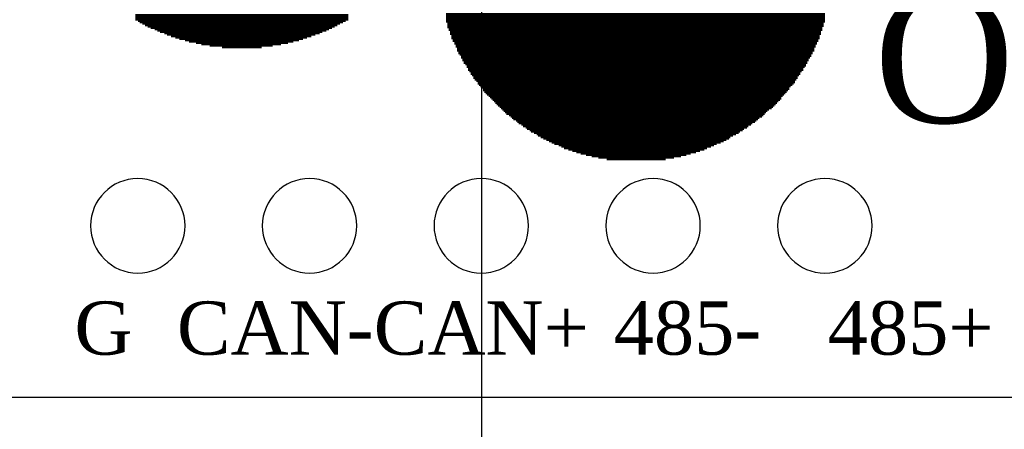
# Model space of a CAD drawing. Header units: millimetres. Extents: x 861 to 1254, y -31 to 249.
# Tile 25 of 49: x 1101 to 1123, y 94 to 103. Entities that reach past the tile are written whole.
import ezdxf
from ezdxf.enums import TextEntityAlignment as Align

# ---------------------------------------------------------------- set-up
doc = ezdxf.new("R2010")
doc.units = ezdxf.units.MM
doc.header["$LTSCALE"] = 32.67
doc.header["$PDMODE"] = 3
doc.header["$PDSIZE"] = 0.3125
doc.layers.get('0').update_dxf_attribs({"linetype": 'CONTINUOUS'})
doc.layers.get('Defpoints').update_dxf_attribs({"linetype": 'CONTINUOUS'})
doc.layers.add('COMP_ART', color=7, linetype='CONTINUOUS')
doc.layers.add('尺寸標柱線', color=3, linetype='CONTINUOUS', lineweight=15)
doc.styles.get("Standard").update_dxf_attribs({"font": 'times.ttf', "width": 0.8})
doc.dimstyles.new('ISO-25(2)', dxfattribs={"dimtxt": 3, "dimasz": 2.5, "dimexe": 1, "dimexo": 1, "dimgap": 1, "dimtad": 1, "dimlfac": 0.666667, "dimdsep": 46, "dimtxsty": 'Standard', "dimcen": 2.5, "dimclrd": 3, "dimclre": 3, "dimclrt": 2, "dimadec": 0, "dimazin": 2, "dimtfac": 1, "dimtmove": 0, "dimatfit": 3, "dimfxl": 0, "dimarcsym": 0})

# ---------------------------------------------------------------- blocks, each defined once
blk = doc.blocks.new('ROUND_110')
blk.add_circle((0, 0), 0.0275)
blk = doc.blocks.new('*D272')
at = {"layer": 'Defpoints', "color": 0}
for p in [(1067.863, 98.152), (1081.176, 98.152), (1229.356, 94.342)]:
    blk.add_point(p, dxfattribs=at)
at = {"layer": '尺寸標柱線', "color": 3, "lineweight": -2}
blk.add_line((1080.176, 98.152), (1060.86, 98.152), dxfattribs=at)
at = {"layer": '尺寸標柱線', "color": 2, "insert": (1063.862, 100.682), "char_height": 3, "attachment_point": 5}
blk.add_mtext('2.54', dxfattribs=at)
blk = doc.blocks.new('*D273')
at = {"layer": 'Defpoints', "color": 0}
for p in [(1084.576, 94.752), (1229.356, 94.342), (1084.576, 80.077)]:
    blk.add_point(p, dxfattribs=at)
at = {"layer": '尺寸標柱線', "color": 3, "lineweight": -2}
blk.add_line((1084.576, 93.752), (1084.576, 71.39), dxfattribs=at)
at = {"layer": '尺寸標柱線', "color": 2, "insert": (1082.046, 75.233), "char_height": 3, "attachment_point": 5, "rotation": 90}
blk.add_mtext('96.52', dxfattribs=at)
blk = doc.blocks.new('*D274')
at = {"layer": 'Defpoints', "color": 0}
for p in [(1069.251, 124.776), (1107.852, 124.776), (1229.356, 94.342)]:
    blk.add_point(p, dxfattribs=at)
at = {"layer": '尺寸標柱線', "color": 3, "lineweight": -2}
blk.add_line((1106.852, 124.776), (1060.506, 124.776), dxfattribs=at)
at = {"layer": '尺寸標柱線', "color": 2, "insert": (1064.379, 127.306), "char_height": 3, "attachment_point": 5}
blk.add_mtext('20.29', dxfattribs=at)
blk = doc.blocks.new('*D275')
at = {"layer": 'Defpoints', "color": 0}
for p in [(1069.695, 161.076), (1107.852, 161.076), (1229.356, 94.342)]:
    blk.add_point(p, dxfattribs=at)
at = {"layer": '尺寸標柱線', "color": 3, "lineweight": -2}
blk.add_line((1106.852, 161.076), (1060.929, 161.076), dxfattribs=at)
at = {"layer": '尺寸標柱線', "color": 2, "insert": (1064.812, 163.606), "char_height": 3, "attachment_point": 5}
blk.add_mtext('44.49', dxfattribs=at)
blk = doc.blocks.new('*D276')
at = {"layer": 'Defpoints', "color": 0}
for p in [(1067.625, 170.542), (1090.701, 170.542), (1229.356, 94.342)]:
    blk.add_point(p, dxfattribs=at)
at = {"layer": '尺寸標柱線', "color": 3, "lineweight": -2}
blk.add_line((1089.701, 170.542), (1060.797, 170.542), dxfattribs=at)
at = {"layer": '尺寸標柱線', "color": 2, "insert": (1063.711, 173.072), "char_height": 3, "attachment_point": 5}
blk.add_mtext('50.8', dxfattribs=at)
blk = doc.blocks.new('*D277')
at = {"layer": 'Defpoints', "color": 0}
for p in [(1094.101, 182.289), (1094.101, 173.942), (1229.356, 94.342)]:
    blk.add_point(p, dxfattribs=at)
at = {"layer": '尺寸標柱線', "color": 3, "lineweight": -2}
blk.add_line((1094.101, 174.942), (1094.101, 190.965), dxfattribs=at)
at = {"layer": '尺寸標柱線', "color": 2, "insert": (1091.571, 187.127), "char_height": 3, "attachment_point": 5, "rotation": 90}
blk.add_mtext('90.17', dxfattribs=at)
blk = doc.blocks.new('*D278')
at = {"layer": 'Defpoints', "color": 0}
for p in [(1111.252, 182.109), (1111.252, 164.476), (1229.356, 94.342)]:
    blk.add_point(p, dxfattribs=at)
at = {"layer": '尺寸標柱線', "color": 3, "lineweight": -2}
blk.add_line((1111.252, 165.476), (1111.252, 190.828), dxfattribs=at)
at = {"layer": '尺寸標柱線', "color": 2, "insert": (1108.722, 186.968), "char_height": 3, "attachment_point": 5, "rotation": 90}
blk.add_mtext('78.74', dxfattribs=at)
blk = doc.blocks.new('*D280')
at = {"layer": 'Defpoints', "color": 0}
for p in [(1069.674, 147.682), (1126.896, 147.682), (1229.356, 94.342)]:
    blk.add_point(p, dxfattribs=at)
at = {"layer": '尺寸標柱線', "color": 3, "lineweight": -2}
blk.add_line((1125.896, 147.682), (1060.981, 147.682), dxfattribs=at)
at = {"layer": '尺寸標柱線', "color": 2, "insert": (1064.828, 150.212), "char_height": 3, "attachment_point": 5}
blk.add_mtext('35.56', dxfattribs=at)
blk = doc.blocks.new('*D281')
at = {"layer": 'Defpoints', "color": 0}
for p in [(1111.252, 121.376), (1229.356, 94.342), (1111.252, 79.742)]:
    blk.add_point(p, dxfattribs=at)
at = {"layer": '尺寸標柱線', "color": 3, "lineweight": -2}
blk.add_line((1111.252, 120.376), (1111.252, 71.023), dxfattribs=at)
at = {"layer": '尺寸標柱線', "color": 2, "insert": (1108.722, 74.883), "char_height": 3, "attachment_point": 5, "rotation": 90}
blk.add_mtext('78.74', dxfattribs=at)

msp = doc.modelspace()

# ---------------------------------------------------------------- linework, layer by layer
msp.add_line((1228.606, 94.342), (1081.516, 94.342))
at = {"color": 5}
for points in [[(1118.873, 102.793, 0.152, 0.152, 0), (1110.461, 102.793, 0.152, 0.152, 0)], [(1108.297, 102.777, 0.152, 0.152, 0), (1103.572, 102.777, 0.152, 0.152, 0)], [(1103.633, 102.747, 0.152, 0.152, 0), (1108.236, 102.747, 0.152, 0.152, 0)], [(1108.175, 102.716, 0.152, 0.152, 0), (1103.664, 102.716, 0.152, 0.152, 0)], [(1103.725, 102.686, 0.152, 0.152, 0), (1108.114, 102.686, 0.152, 0.152, 0)], [(1108.053, 102.655, 0.152, 0.152, 0), (1103.786, 102.655, 0.152, 0.152, 0)], [(1103.847, 102.625, 0.152, 0.152, 0), (1107.992, 102.625, 0.152, 0.152, 0)], [(1107.931, 102.594, 0.152, 0.152, 0), (1103.908, 102.594, 0.152, 0.152, 0)], [(1110.461, 102.762, 0.152, 0.152, 0), (1118.873, 102.762, 0.152, 0.152, 0)], [(1118.873, 102.732, 0.152, 0.152, 0), (1110.461, 102.732, 0.152, 0.152, 0)], [(1110.491, 102.701, 0.152, 0.152, 0), (1118.843, 102.701, 0.152, 0.152, 0)], [(1118.843, 102.671, 0.152, 0.152, 0), (1110.491, 102.671, 0.152, 0.152, 0)], [(1110.491, 102.64, 0.152, 0.152, 0), (1118.843, 102.64, 0.152, 0.152, 0)], [(1118.812, 102.61, 0.152, 0.152, 0), (1110.491, 102.61, 0.152, 0.152, 0)], [(1110.522, 102.579, 0.152, 0.152, 0), (1118.812, 102.579, 0.152, 0.152, 0)], [(1103.999, 102.564, 0.152, 0.152, 0), (1107.87, 102.564, 0.152, 0.152, 0)], [(1107.809, 102.533, 0.152, 0.152, 0), (1104.06, 102.533, 0.152, 0.152, 0)], [(1104.121, 102.503, 0.152, 0.152, 0), (1107.718, 102.503, 0.152, 0.152, 0)], [(1107.657, 102.473, 0.152, 0.152, 0), (1104.213, 102.473, 0.152, 0.152, 0)], [(1104.274, 102.442, 0.152, 0.152, 0), (1107.565, 102.442, 0.152, 0.152, 0)], [(1107.474, 102.412, 0.152, 0.152, 0), (1104.365, 102.412, 0.152, 0.152, 0)], [(1104.456, 102.381, 0.152, 0.152, 0), (1107.382, 102.381, 0.152, 0.152, 0)], [(1118.812, 102.549, 0.152, 0.152, 0), (1110.522, 102.549, 0.152, 0.152, 0)], [(1110.552, 102.518, 0.152, 0.152, 0), (1118.782, 102.518, 0.152, 0.152, 0)], [(1118.782, 102.488, 0.152, 0.152, 0), (1110.552, 102.488, 0.152, 0.152, 0)], [(1110.552, 102.457, 0.152, 0.152, 0), (1118.782, 102.457, 0.152, 0.152, 0)], [(1118.752, 102.427, 0.152, 0.152, 0), (1110.583, 102.427, 0.152, 0.152, 0)], [(1110.583, 102.396, 0.152, 0.152, 0), (1118.752, 102.396, 0.152, 0.152, 0)], [(1118.752, 102.366, 0.152, 0.152, 0), (1110.583, 102.366, 0.152, 0.152, 0)], [(1107.291, 102.351, 0.152, 0.152, 0), (1104.548, 102.351, 0.152, 0.152, 0)], [(1104.67, 102.32, 0.152, 0.152, 0), (1107.2, 102.32, 0.152, 0.152, 0)], [(1107.078, 102.29, 0.152, 0.152, 0), (1104.761, 102.29, 0.152, 0.152, 0)], [(1104.914, 102.259, 0.152, 0.152, 0), (1106.956, 102.259, 0.152, 0.152, 0)], [(1106.803, 102.229, 0.152, 0.152, 0), (1105.036, 102.229, 0.152, 0.152, 0)], [(1105.218, 102.198, 0.152, 0.152, 0), (1106.62, 102.198, 0.152, 0.152, 0)], [(1106.377, 102.168, 0.152, 0.152, 0), (1105.493, 102.168, 0.152, 0.152, 0)], [(1110.613, 102.335, 0.152, 0.152, 0), (1118.721, 102.335, 0.152, 0.152, 0)], [(1118.721, 102.305, 0.152, 0.152, 0), (1110.613, 102.305, 0.152, 0.152, 0)], [(1110.644, 102.274, 0.152, 0.152, 0), (1118.691, 102.274, 0.152, 0.152, 0)], [(1118.691, 102.244, 0.152, 0.152, 0), (1110.644, 102.244, 0.152, 0.152, 0)], [(1110.674, 102.213, 0.152, 0.152, 0), (1118.66, 102.213, 0.152, 0.152, 0)], [(1118.66, 102.183, 0.152, 0.152, 0), (1110.674, 102.183, 0.152, 0.152, 0)], [(1110.705, 102.152, 0.152, 0.152, 0), (1118.63, 102.152, 0.152, 0.152, 0)], [(1118.63, 102.122, 0.152, 0.152, 0), (1110.705, 102.122, 0.152, 0.152, 0)], [(1110.705, 102.092, 0.152, 0.152, 0), (1118.63, 102.092, 0.152, 0.152, 0)], [(1118.599, 102.061, 0.152, 0.152, 0), (1110.735, 102.061, 0.152, 0.152, 0)], [(1110.735, 102.031, 0.152, 0.152, 0), (1118.599, 102.031, 0.152, 0.152, 0)], [(1118.569, 102, 0.152, 0.152, 0), (1110.766, 102, 0.152, 0.152, 0)], [(1110.796, 101.97, 0.152, 0.152, 0), (1118.569, 101.97, 0.152, 0.152, 0)], [(1118.538, 101.939, 0.152, 0.152, 0), (1110.796, 101.939, 0.152, 0.152, 0)], [(1110.827, 101.909, 0.152, 0.152, 0), (1118.508, 101.909, 0.152, 0.152, 0)], [(1118.508, 101.878, 0.152, 0.152, 0), (1110.827, 101.878, 0.152, 0.152, 0)], [(1110.857, 101.848, 0.152, 0.152, 0), (1118.477, 101.848, 0.152, 0.152, 0)], [(1118.477, 101.817, 0.152, 0.152, 0), (1110.857, 101.817, 0.152, 0.152, 0)], [(1110.888, 101.787, 0.152, 0.152, 0), (1118.447, 101.787, 0.152, 0.152, 0)], [(1118.447, 101.756, 0.152, 0.152, 0), (1110.918, 101.756, 0.152, 0.152, 0)], [(1110.918, 101.726, 0.152, 0.152, 0), (1118.416, 101.726, 0.152, 0.152, 0)], [(1118.386, 101.695, 0.152, 0.152, 0), (1110.949, 101.695, 0.152, 0.152, 0)], [(1110.949, 101.665, 0.152, 0.152, 0), (1118.386, 101.665, 0.152, 0.152, 0)], [(1118.355, 101.634, 0.152, 0.152, 0), (1110.979, 101.634, 0.152, 0.152, 0)], [(1111.01, 101.604, 0.152, 0.152, 0), (1118.325, 101.604, 0.152, 0.152, 0)], [(1118.325, 101.573, 0.152, 0.152, 0), (1111.01, 101.573, 0.152, 0.152, 0)], [(1111.04, 101.543, 0.152, 0.152, 0), (1118.294, 101.543, 0.152, 0.152, 0)], [(1118.264, 101.512, 0.152, 0.152, 0), (1111.071, 101.512, 0.152, 0.152, 0)], [(1111.071, 101.482, 0.152, 0.152, 0), (1118.264, 101.482, 0.152, 0.152, 0)], [(1118.233, 101.451, 0.152, 0.152, 0), (1111.101, 101.451, 0.152, 0.152, 0)], [(1111.132, 101.421, 0.152, 0.152, 0), (1118.203, 101.421, 0.152, 0.152, 0)], [(1118.203, 101.39, 0.152, 0.152, 0), (1111.162, 101.39, 0.152, 0.152, 0)], [(1111.162, 101.36, 0.152, 0.152, 0), (1118.172, 101.36, 0.152, 0.152, 0)], [(1118.142, 101.33, 0.152, 0.152, 0), (1111.192, 101.33, 0.152, 0.152, 0)], [(1111.223, 101.299, 0.152, 0.152, 0), (1118.111, 101.299, 0.152, 0.152, 0)], [(1118.081, 101.269, 0.152, 0.152, 0), (1111.253, 101.269, 0.152, 0.152, 0)], [(1111.284, 101.238, 0.152, 0.152, 0), (1118.081, 101.238, 0.152, 0.152, 0)], [(1118.05, 101.208, 0.152, 0.152, 0), (1111.284, 101.208, 0.152, 0.152, 0)], [(1111.314, 101.177, 0.152, 0.152, 0), (1118.02, 101.177, 0.152, 0.152, 0)], [(1117.99, 101.147, 0.152, 0.152, 0), (1111.345, 101.147, 0.152, 0.152, 0)], [(1111.375, 101.116, 0.152, 0.152, 0), (1117.959, 101.116, 0.152, 0.152, 0)], [(1117.929, 101.086, 0.152, 0.152, 0), (1111.406, 101.086, 0.152, 0.152, 0)], [(1111.436, 101.055, 0.152, 0.152, 0), (1117.898, 101.055, 0.152, 0.152, 0)], [(1117.898, 101.025, 0.152, 0.152, 0), (1111.467, 101.025, 0.152, 0.152, 0)], [(1111.497, 100.994, 0.152, 0.152, 0), (1117.868, 100.994, 0.152, 0.152, 0)], [(1117.837, 100.964, 0.152, 0.152, 0), (1111.528, 100.964, 0.152, 0.152, 0)], [(1111.558, 100.933, 0.152, 0.152, 0), (1117.807, 100.933, 0.152, 0.152, 0)], [(1117.776, 100.903, 0.152, 0.152, 0), (1111.589, 100.903, 0.152, 0.152, 0)], [(1111.619, 100.872, 0.152, 0.152, 0), (1117.746, 100.872, 0.152, 0.152, 0)], [(1117.715, 100.842, 0.152, 0.152, 0), (1111.65, 100.842, 0.152, 0.152, 0)], [(1111.68, 100.811, 0.152, 0.152, 0), (1117.685, 100.811, 0.152, 0.152, 0)], [(1117.624, 100.781, 0.152, 0.152, 0), (1111.711, 100.781, 0.152, 0.152, 0)], [(1111.741, 100.75, 0.152, 0.152, 0), (1117.593, 100.75, 0.152, 0.152, 0)], [(1117.563, 100.72, 0.152, 0.152, 0), (1111.772, 100.72, 0.152, 0.152, 0)], [(1111.802, 100.689, 0.152, 0.152, 0), (1117.532, 100.689, 0.152, 0.152, 0)], [(1117.502, 100.659, 0.152, 0.152, 0), (1111.863, 100.659, 0.152, 0.152, 0)], [(1111.894, 100.628, 0.152, 0.152, 0), (1117.471, 100.628, 0.152, 0.152, 0)], [(1117.41, 100.598, 0.152, 0.152, 0), (1111.924, 100.598, 0.152, 0.152, 0)], [(1111.954, 100.568, 0.152, 0.152, 0), (1117.38, 100.568, 0.152, 0.152, 0)], [(1117.349, 100.537, 0.152, 0.152, 0), (1112.015, 100.537, 0.152, 0.152, 0)], [(1112.046, 100.507, 0.152, 0.152, 0), (1117.319, 100.507, 0.152, 0.152, 0)], [(1117.258, 100.476, 0.152, 0.152, 0), (1112.076, 100.476, 0.152, 0.152, 0)], [(1112.137, 100.446, 0.152, 0.152, 0), (1117.228, 100.446, 0.152, 0.152, 0)], [(1117.167, 100.415, 0.152, 0.152, 0), (1112.168, 100.415, 0.152, 0.152, 0)], [(1112.229, 100.385, 0.152, 0.152, 0), (1117.136, 100.385, 0.152, 0.152, 0)], [(1117.075, 100.354, 0.152, 0.152, 0), (1112.259, 100.354, 0.152, 0.152, 0)], [(1112.32, 100.324, 0.152, 0.152, 0), (1117.045, 100.324, 0.152, 0.152, 0)], [(1116.984, 100.293, 0.152, 0.152, 0), (1112.351, 100.293, 0.152, 0.152, 0)], [(1112.412, 100.263, 0.152, 0.152, 0), (1116.953, 100.263, 0.152, 0.152, 0)], [(1116.892, 100.232, 0.152, 0.152, 0), (1112.473, 100.232, 0.152, 0.152, 0)], [(1112.503, 100.202, 0.152, 0.152, 0), (1116.831, 100.202, 0.152, 0.152, 0)], [(1116.77, 100.171, 0.152, 0.152, 0), (1112.564, 100.171, 0.152, 0.152, 0)], [(1112.625, 100.141, 0.152, 0.152, 0), (1116.74, 100.141, 0.152, 0.152, 0)], [(1116.679, 100.11, 0.152, 0.152, 0), (1112.686, 100.11, 0.152, 0.152, 0)], [(1112.747, 100.08, 0.152, 0.152, 0), (1116.618, 100.08, 0.152, 0.152, 0)], [(1116.557, 100.049, 0.152, 0.152, 0), (1112.808, 100.049, 0.152, 0.152, 0)], [(1112.869, 100.019, 0.152, 0.152, 0), (1116.466, 100.019, 0.152, 0.152, 0)], [(1116.405, 99.988, 0.152, 0.152, 0), (1112.96, 99.988, 0.152, 0.152, 0)], [(1113.021, 99.958, 0.152, 0.152, 0), (1116.344, 99.958, 0.152, 0.152, 0)], [(1116.252, 99.927, 0.152, 0.152, 0), (1113.082, 99.927, 0.152, 0.152, 0)], [(1113.174, 99.897, 0.152, 0.152, 0), (1116.191, 99.897, 0.152, 0.152, 0)], [(1116.1, 99.866, 0.152, 0.152, 0), (1113.265, 99.866, 0.152, 0.152, 0)], [(1113.357, 99.836, 0.152, 0.152, 0), (1116.008, 99.836, 0.152, 0.152, 0)], [(1115.886, 99.806, 0.152, 0.152, 0), (1113.448, 99.806, 0.152, 0.152, 0)], [(1113.57, 99.775, 0.152, 0.152, 0), (1115.795, 99.775, 0.152, 0.152, 0)], [(1115.673, 99.745, 0.152, 0.152, 0), (1113.692, 99.745, 0.152, 0.152, 0)], [(1113.844, 99.714, 0.152, 0.152, 0), (1115.521, 99.714, 0.152, 0.152, 0)], [(1115.338, 99.684, 0.152, 0.152, 0), (1114.027, 99.684, 0.152, 0.152, 0)]]:
    msp.add_lwpolyline(points, format="xyseb", dxfattribs=at)

# ---------------------------------------------------------------- block references
at = {"layer": 'COMP_ART', "xscale": -38.09999999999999, "yscale": 38.09999999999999, "zscale": 38.09999999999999, "rotation": 270}
for p in [(1103.626, 98.152), (1107.436, 98.152), (1111.246, 98.152), (1115.056, 98.152), (1118.866, 98.152)]:
    msp.add_blockref('ROUND_110', p, dxfattribs=at)

# ---------------------------------------------------------------- texts
at = {"color": 5}
msp.add_text('ONE', height=2.8575, dxfattribs=at).set_placement((1124.39, 100.438), align=Align.CENTER)
for s, height, p in [('G', 1.181, (1102.864, 95.294)), ('CAN-', 1.1811, (1106.674, 95.294)), ('CAN+', 1.1811, (1111.246, 95.294)), ('485-', 1.1811, (1115.818, 95.294)), ('485+', 1.1811, (1120.771, 95.294))]:
    msp.add_text(s, height=height).set_placement(p, align=Align.CENTER)

# ---------------------------------------------------------------- dimensions: what is measured, and where the dimension line sits
at = {"layer": '尺寸標柱線'}
for feature_location, offset, dtype, picture, middle in [((1094.101, 173.942), (0, 8.348), 1, '*D277', (1091.571, 187.127)), ((1111.252, 164.476), (0, 17.633), 1, '*D278', (1108.722, 186.968)), ((1090.701, 170.542), (-23.076, 0), 0, '*D276', (1063.711, 173.072)), ((1107.852, 161.076), (-38.157, 0), 0, '*D275', (1064.812, 163.606)), ((1126.896, 147.682), (-57.222, 0), 0, '*D280', (1064.828, 150.212)), ((1107.852, 124.776), (-38.601, 0), 0, '*D274', (1064.379, 127.306)), ((1111.252, 121.376), (0, -41.633), 1, '*D281', (1108.722, 74.883)), ((1081.176, 98.152), (-13.313, 0), 0, '*D272', (1063.862, 100.682)), ((1084.576, 94.752), (0, -14.675), 1, '*D273', (1082.046, 75.233))]:
    dim = msp.add_ordinate_dim(feature_location=feature_location, offset=offset, dtype=dtype, origin=(1229.356, 94.342), dimstyle='ISO-25(2)', dxfattribs=at)
    dim.commit()
    dim.dimension.update_dxf_attribs({"geometry": picture, "text_midpoint": middle})

doc.saveas('drawing.dxf')
